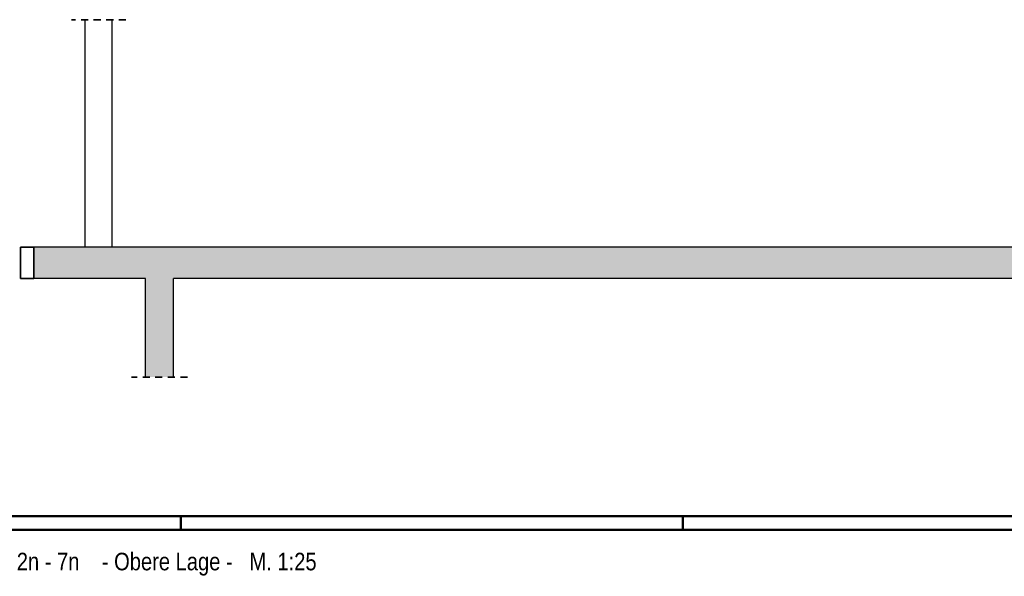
# Model space of a CAD drawing. Header units: millimetres. Extents: x -5 to 113, y -26 to 51.
# Tile 11 of 31: x 8 to 25, y 41 to 51. Entities that reach past the tile are written whole.
import ezdxf

# ---------------------------------------------------------------- set-up
doc = ezdxf.new("R2010")
doc.units = ezdxf.units.MM
doc.linetypes.add('HIDDEN', pattern=[0.375, 0.25, -0.125])
for name, color, linetype, lineweight in [('Achsen', 7, 'Continuous', 20), ('Mattenbewehrung', 7, 'Continuous', 20), ('Schraffuren', 7, 'Continuous', 20), ('Stabstahl', 7, 'Continuous', 20)]:
    doc.layers.add(name, color=color, linetype=linetype, lineweight=lineweight)
doc.styles.add('Arial Narrow', font='ARIALN.TTF')

msp = doc.modelspace()

# ---------------------------------------------------------------- hatches: boundary and pattern name
at = {"layer": 'Schraffuren', "lineweight": 13, "true_color": 0xd7ffd7}
for points in [[(7.866531, 46.31012), (44.756532, 46.310105), (44.756532, 46.870105), (7.866531, 46.87012)], [(9.866532, 44.542255), (10.366532, 44.542255), (10.366532, 46.310105), (9.866532, 46.31012)]]:
    msp.add_hatch(color=254, dxfattribs=at).paths.add_polyline_path(points)

# ---------------------------------------------------------------- linework, layer by layer
at = {"color": 2, "linetype": 'HIDDEN', "lineweight": 35, "ltscale": 0.5}
for p, q in [((9.511919, 50.949502), (8.536531, 50.949502)), ((9.516531, 50.949502), (9.011919, 50.949502)), ((10.616532, 44.542255), (9.616532, 44.542255))]:
    msp.add_line(p, q, dxfattribs=at)
at = {"color": 4, "linetype": 'Continuous', "lineweight": 50}
for p, q in [((95, 42.05), (0, 42.05)), ((94.75, 41.8), (1, 41.8))]:
    msp.add_line(p, q, dxfattribs=at)
at = {"color": 4, "linetype": 'Continuous', "lineweight": 50, "ltscale": 0.2}
for p, q in [((10.5, 42.05), (10.5, 41.8)), ((19.5, 42.05), (19.5, 41.8))]:
    msp.add_line(p, q, dxfattribs=at)
at = {"layer": 'Achsen', "color": 3, "linetype": 'Continuous', "lineweight": 25}
for p, q in [((8.786531, 46.870105), (8.786531, 50.949502)), ((9.266531, 46.870105), (9.266531, 50.949502))]:
    msp.add_line(p, q, dxfattribs=at)
at = {"layer": 'Achsen', "color": 2, "linetype": 'Continuous', "lineweight": 35}
for p, q in [((7.86623, 46.870105), (7.62623, 46.870105)), ((7.62623, 46.310105), (7.62623, 46.870105)), ((7.86623, 46.310105), (7.86623, 46.870105)), ((7.86623, 46.310105), (7.62623, 46.310105))]:
    msp.add_line(p, q, dxfattribs=at)
at = {"layer": 'Mattenbewehrung', "color": 3, "linetype": 'Continuous', "lineweight": 25}
for p, q in [((7.866531, 46.31012), (7.866531, 46.87012)), ((44.756532, 46.870105), (7.866531, 46.870105)), ((9.866532, 46.310105), (7.866531, 46.310105)), ((9.866532, 44.542255), (9.866532, 46.31012)), ((10.366532, 44.542255), (10.366532, 46.31012)), ((44.756532, 46.310105), (10.366532, 46.310105))]:
    msp.add_line(p, q, dxfattribs=at)

# ---------------------------------------------------------------- texts
at = {"layer": 'Stabstahl', "color": 1, "lineweight": 70, "style": 'Arial Narrow'}
msp.add_text('Decke ü. EG Achse 2n - 7n    - Obere Lage -   M. 1:25', height=0.315, dxfattribs=at).set_placement((4.308861, 41.07689))

doc.saveas('drawing.dxf')
